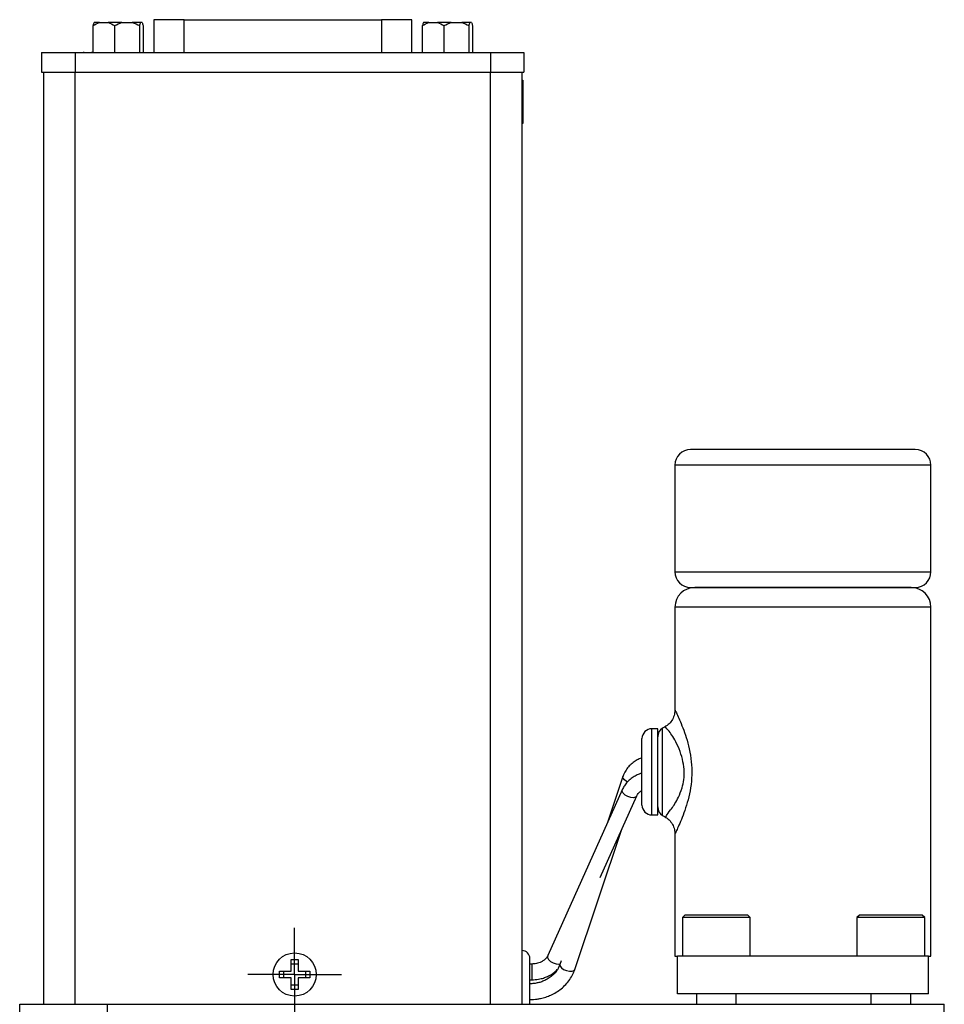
# Model space of a CAD drawing. Header units: inches. Extents: x 3.8 to 27.2, y 3.2 to 18.7.
# Tile 3 of 7: x 9.4 to 13.1, y 10 to 14. Entities that reach past the tile are written whole.
import ezdxf

# ---------------------------------------------------------------- set-up
doc = ezdxf.new("R2010")
doc.units = ezdxf.units.IN
doc.header["$LTSCALE"] = 2
doc.header["$MEASUREMENT"] = 0
doc.layers.add('SLD-0', color=179, linetype='Continuous')

# ---------------------------------------------------------------- blocks, each defined once
blk = doc.blocks.new('SW_CENTERMARKSYMBOL_0')
at = {"layer": 'SLD-0', "color": 0}
for p, q in [((0, 0.1), (0, 0.186)), ((0, 0), (0, 0.1)), ((-0.1, 0), (-0.186, 0)), ((0, 0), (-0.1, 0)), ((0, 0), (0, -0.1)), ((0, 0), (0.1, 0)), ((0.1, 0), (0.186, 0)), ((0, -0.1), (0, -0.186))]:
    blk.add_line(p, q, dxfattribs=at)

msp = doc.modelspace()

# ---------------------------------------------------------------- linework, layer by layer
at = {"color": 7, "linetype": 'Continuous', "lineweight": 25}
for p, q in [((9.6967, 13.8395), (9.6967, 13.9465)), ((9.7217, 13.9583), (9.7008, 13.9583)), ((9.7217, 13.9583), (9.7573, 13.9583)), ((9.8115, 13.9583), (9.7573, 13.9583)), ((9.7824, 13.9465), (9.7824, 13.8395)), ((9.8115, 13.9583), (9.853, 13.9583)), ((9.8862, 13.9583), (9.853, 13.9583)), ((9.8821, 13.9465), (9.8821, 13.8395)), ((9.8921, 13.9583), (9.8862, 13.9583)), ((9.8962, 13.9465), (9.8962, 13.8395)), ((9.939, 13.9701), (9.939, 13.8395)), ((10.0594, 13.9701), (9.939, 13.9701)), ((10.0594, 13.9701), (10.8454, 13.9701)), ((10.9658, 13.9701), (10.8454, 13.9701)), ((10.9658, 13.8395), (10.9658, 13.9701)), ((11.0087, 13.8395), (11.0087, 13.9465)), ((11.0337, 13.9583), (11.0128, 13.9583)), ((11.0337, 13.9583), (11.0693, 13.9583)), ((11.1235, 13.9583), (11.0693, 13.9583)), ((11.0944, 13.9465), (11.0944, 13.8395)), ((11.1235, 13.9583), (11.165, 13.9583)), ((11.1982, 13.9583), (11.165, 13.9583)), ((11.1941, 13.9465), (11.1941, 13.8395)), ((11.2041, 13.9583), (11.1982, 13.9583)), ((11.2082, 13.9465), (11.2082, 13.8395)), ((9.4918, 13.8395), (9.4918, 13.7607)), ((9.4918, 13.8395), (9.6257, 13.8395)), ((9.6257, 13.8395), (9.6257, 13.7607)), ((9.6257, 13.8395), (11.2792, 13.8395)), ((9.6579, 13.8414), (9.6579, 13.8395)), ((9.6932, 13.8395), (9.6932, 13.8414)), ((11.2792, 13.8395), (11.2792, 13.7607)), ((11.2792, 13.8395), (11.4131, 13.8395)), ((11.4131, 13.8395), (11.4131, 13.7607)), ((9.4918, 13.7607), (9.6257, 13.7607)), ((9.4994, 13.7607), (9.4994, 10.0462)), ((9.6244, 13.7607), (9.6244, 10.0462)), ((9.6257, 13.7607), (11.2792, 13.7607)), ((11.2792, 13.7607), (11.4131, 13.7607)), ((11.4054, 10.0467), (11.4054, 13.7607)), ((11.4094, 13.7286), (11.4054, 13.7252)), ((11.4094, 13.5566), (11.4094, 13.7286)), ((11.4054, 13.56), (11.4094, 13.5566)), ((12.9719, 12.2571), (12.5244, 12.2571)), ((12.0144, 12.1946), (12.0144, 11.7696)), ((13.0344, 11.7696), (13.0344, 12.1946)), ((12.9557, 11.7071), (12.0932, 11.7071)), ((12.0144, 11.6283), (12.0144, 11.2182)), ((13.0344, 10.2371), (13.0344, 11.6283)), ((11.9756, 11.1518), (11.9654, 11.1458)), ((11.9457, 11.1439), (11.9226, 11.1439)), ((11.9457, 10.8002), (11.9457, 11.1439)), ((11.807, 10.9531), (11.7444, 10.7664)), ((11.8055, 10.9025), (11.5081, 10.2395)), ((11.7171, 10.5515), (11.863, 10.8768)), ((11.9226, 10.8002), (11.9457, 10.8002)), ((11.9654, 10.7983), (11.9778, 10.7912)), ((11.6158, 10.1844), (11.8032, 10.7434)), ((12.0144, 10.726), (12.0144, 10.2371)), ((12.0544, 10.4011), (12.0444, 10.3911)), ((12.064, 10.4011), (12.0544, 10.4011)), ((12.3044, 10.4011), (12.064, 10.4011)), ((12.3144, 10.3911), (12.3044, 10.4011)), ((12.7494, 10.4011), (12.7394, 10.3911)), ((12.759, 10.4011), (12.7494, 10.4011)), ((12.9994, 10.4011), (12.759, 10.4011)), ((13.0094, 10.3911), (12.9994, 10.4011)), ((12.0444, 10.3911), (12.0444, 10.2371)), ((12.3144, 10.3911), (12.0444, 10.3911)), ((12.3144, 10.2371), (12.3144, 10.3911)), ((12.7394, 10.3911), (12.7394, 10.2371)), ((13.0094, 10.3911), (12.7394, 10.3911)), ((13.0094, 10.2371), (13.0094, 10.3911)), ((10.4862, 10.2242), (10.5132, 10.2242)), ((10.4862, 10.1777), (10.4862, 10.2242)), ((10.4862, 10.2068), (10.5132, 10.2068)), ((10.5132, 10.2242), (10.5132, 10.1777)), ((11.4442, 10.206), (11.4366, 10.206)), ((11.5607, 10.2183), (11.5561, 10.2045)), ((12.0144, 10.2371), (12.0244, 10.2371)), ((12.0244, 10.0871), (12.0244, 10.2371)), ((13.0244, 10.2371), (12.0244, 10.2371)), ((13.0244, 10.0871), (13.0244, 10.2371)), ((13.0244, 10.2371), (13.0344, 10.2371)), ((10.4397, 10.1777), (10.4862, 10.1777)), ((10.4397, 10.1507), (10.4397, 10.1777)), ((10.4571, 10.1507), (10.4571, 10.1777)), ((10.5132, 10.1777), (10.5597, 10.1777)), ((10.5423, 10.1777), (10.5423, 10.1507)), ((10.5597, 10.1777), (10.5597, 10.1507)), ((10.4862, 10.1507), (10.4397, 10.1507)), ((10.4862, 10.1042), (10.4862, 10.1507)), ((10.5597, 10.1507), (10.5132, 10.1507)), ((10.5132, 10.1507), (10.5132, 10.1042)), ((11.4367, 10.143), (11.4442, 10.143)), ((10.5132, 10.1216), (10.4862, 10.1216)), ((10.5132, 10.1042), (10.4862, 10.1042)), ((13.0244, 10.0871), (12.0244, 10.0871)), ((12.1, 10.0871), (12.1, 10.0467)), ((12.2589, 10.0467), (12.2589, 10.0871)), ((12.795, 10.0871), (12.795, 10.0467)), ((12.9539, 10.0467), (12.9539, 10.0871)), ((9.4044, 10.0456), (9.7544, 10.0456)), ((9.4044, 8.3066), (9.4044, 10.0456)), ((9.4994, 10.0462), (9.6244, 10.0462)), ((9.6244, 10.0462), (9.7544, 10.0462)), ((9.7544, 10.0467), (13.0874, 10.0467)), ((9.7544, 10.0456), (9.7544, 10.0467)), ((9.7544, 9.8451), (9.7544, 10.0456)), ((13.0874, 8.3077), (13.0874, 10.0467))]:
    msp.add_line(p, q, dxfattribs=at)
at = {"color": 8, "linetype": 'Continuous', "lineweight": 25}
for p, q in [((10.0594, 13.8395), (10.0594, 13.9701)), ((10.8454, 13.9701), (10.8454, 13.8395)), ((11.2804, 10.0467), (11.2804, 13.7607)), ((12.5244, 12.1946), (12.0144, 12.1946)), ((13.0344, 12.1946), (12.5244, 12.1946)), ((12.0144, 11.7696), (13.0344, 11.7696)), ((13.0344, 11.6283), (12.0144, 11.6283)), ((11.9654, 10.7983), (11.9654, 11.1458)), ((11.9226, 10.8002), (11.9226, 11.1439)), ((11.4442, 10.206), (11.4442, 10.143))]:
    msp.add_line(p, q, dxfattribs=at)
at = {"color": 8, "linetype": 'Continuous', "lineweight": 25, "flags": 128}
for points in [[(11.8251, 10.9318), (11.822, 10.9334), (11.8131, 10.9396), (11.8078, 10.9463), (11.8069, 10.9526), (11.807, 10.9531)], [(11.863, 10.8768), (11.863, 10.8767), (11.8579, 10.8715), (11.8493, 10.869), (11.8384, 10.8697), (11.8268, 10.8734), (11.8164, 10.8796), (11.8087, 10.8873), (11.8049, 10.8954), (11.8055, 10.9026)], [(11.5081, 10.2395), (11.5075, 10.2324), (11.5113, 10.2243), (11.519, 10.2166), (11.5294, 10.2104), (11.541, 10.2067), (11.5519, 10.206), (11.5569, 10.2069)], [(11.5561, 10.2045), (11.5559, 10.204), (11.5568, 10.1977), (11.5621, 10.191), (11.571, 10.1847), (11.5822, 10.18), (11.594, 10.1775), (11.6045, 10.1775), (11.6122, 10.1801), (11.6158, 10.1844)]]:
    msp.add_lwpolyline(points, dxfattribs=at)
at = {"color": 7, "linetype": 'Continuous', "lineweight": 25}
msp.add_circle((10.4997, 10.1642), 0.086, dxfattribs=at)
for centre, radius, start, end in [((12.0769, 12.1946), 0.0625, 90, 180), ((12.9719, 12.1946), 0.0625, 0, 90), ((12.0769, 11.7696), 0.0625, 180, 270), ((12.9719, 11.7696), 0.0625, 270, 0), ((12.0932, 11.6283), 0.0787, 90, 180), ((12.9557, 11.6283), 0.0787, 0, 90), ((11.9851, 11.1117), 0.0394, 120, 180), ((11.9226, 11.1046), 0.0394, 90, 180), ((11.9226, 10.8396), 0.0394, 180, 270), ((11.9851, 10.8324), 0.0394, 180, 240), ((11.4054, 10.2285), 0.0312, 0, 90)]:
    msp.add_arc(centre, radius, start, end, dxfattribs=at)
for points in [[(9.6967, 13.9465), (9.7047, 13.9516), (9.713, 13.9558), (9.7217, 13.9583)], [(9.7008, 13.9583), (9.6994, 13.9558), (9.698, 13.9516), (9.6967, 13.9465)], [(9.7573, 13.9583), (9.7661, 13.9558), (9.7744, 13.9516), (9.7824, 13.9465)], [(9.7824, 13.9465), (9.7917, 13.9516), (9.8013, 13.9558), (9.8115, 13.9583)], [(9.853, 13.9583), (9.8632, 13.9558), (9.8728, 13.9516), (9.8821, 13.9465)], [(9.8821, 13.9465), (9.8834, 13.9516), (9.8848, 13.9558), (9.8862, 13.9583)], [(9.8921, 13.9583), (9.8935, 13.9558), (9.8949, 13.9516), (9.8962, 13.9465)], [(11.0087, 13.9465), (11.0167, 13.9516), (11.025, 13.9558), (11.0337, 13.9583)], [(11.0128, 13.9583), (11.0114, 13.9558), (11.01, 13.9516), (11.0087, 13.9465)], [(11.0693, 13.9583), (11.0781, 13.9558), (11.0864, 13.9516), (11.0944, 13.9465)], [(11.0944, 13.9465), (11.1037, 13.9516), (11.1133, 13.9558), (11.1235, 13.9583)], [(11.165, 13.9583), (11.1752, 13.9558), (11.1848, 13.9516), (11.1941, 13.9465)], [(11.1941, 13.9465), (11.1954, 13.9516), (11.1968, 13.9558), (11.1982, 13.9583)], [(11.2041, 13.9583), (11.2055, 13.9558), (11.2069, 13.9516), (11.2082, 13.9465)]]:
    msp.add_open_spline(points, degree=3, dxfattribs=at)
for points, knots in [([(12.5244, 12.2571), (12.4058, 12.2571), (12.2919, 12.2571), (12.1241, 12.2571), (12.0769, 12.2571), (12.0769, 12.2571)], [0, 0, 0, 0, 0.5, 0.5, 1, 1, 1, 1]), ([(12.0769, 11.7071), (12.0769, 11.7071), (12.1241, 11.7071), (12.2919, 11.7071), (12.4058, 11.7071), (12.6431, 11.7071), (12.7569, 11.7071), (12.9248, 11.7071), (12.9719, 11.7071), (12.9719, 11.7071)], [0, 0, 0, 0, 0.25, 0.25, 0.5, 0.5, 0.75, 0.75, 1, 1, 1, 1]), ([(12.0145, 11.2229), (12.0142, 11.2158), (12.0136, 11.2013), (12.0053, 11.1809), (11.9922, 11.163), (11.9802, 11.1549), (11.9743, 11.1509)], [0, 0, 0, 0, 0.244212, 0.498607, 0.75383, 1, 1, 1, 1]), ([(11.9786, 10.7925), (11.9788, 10.7934), (11.9792, 10.7952), (11.9907, 10.8122), (12.0085, 10.8348), (12.0253, 10.8615), (12.0422, 10.9041), (12.0515, 10.9396), (12.0522, 10.9759), (12.0465, 11.0146), (12.0353, 11.0562), (12.013, 11.1039), (11.9889, 11.1383), (11.9733, 11.1539), (11.9762, 11.1505), (11.9767, 11.15)], [0, 0, 0, 0, 0.084864, 0.190824, 0.207157, 0.326053, 0.398207, 0.454023, 0.502662, 0.562707, 0.634344, 0.716769, 0.864635, 0.979528, 1, 1, 1, 1]), ([(11.8832, 10.8396), (11.8832, 10.8396), (11.8832, 10.8397), (11.8832, 10.8403), (11.8832, 10.8412), (11.8832, 10.8425), (11.8832, 10.8443), (11.8832, 10.8463), (11.8832, 10.8511), (11.8832, 10.8605), (11.8832, 10.8777), (11.8832, 10.8988), (11.8832, 10.9223), (11.8832, 10.9471), (11.8832, 10.9721), (11.8832, 10.9971), (11.8832, 11.0218), (11.8832, 11.0454), (11.8832, 11.0664), (11.8832, 11.0836), (11.8832, 11.0932), (11.8832, 11.0982), (11.8832, 11.1005), (11.8832, 11.1023), (11.8832, 11.1036), (11.8832, 11.1044), (11.8832, 11.1045), (11.8832, 11.1046)], [0, 0, 0, 0, 0.017281, 0.034438, 0.051522, 0.068582, 0.08567, 0.102836, 0.120129, 0.18508, 0.250083, 0.315035, 0.380037, 0.439995, 0.500002, 0.55996, 0.619968, 0.684919, 0.749922, 0.814874, 0.879876, 0.900016, 0.920002, 0.939913, 0.95983, 0.979832, 1, 1, 1, 1]), ([(11.8832, 11.0276), (11.8809, 11.0269), (11.8728, 11.0242), (11.8594, 11.0171), (11.8433, 11.006), (11.8287, 10.9919), (11.8167, 10.975), (11.8094, 10.9617), (11.8075, 10.954), (11.8073, 10.953)], [0, 0, 0, 0, 0.062682, 0.226364, 0.401878, 0.58544, 0.775974, 0.973101, 1, 1, 1, 1]), ([(11.8832, 10.9666), (11.8795, 10.9655), (11.8699, 10.9626), (11.8551, 10.9555), (11.8392, 10.9452), (11.8248, 10.9322), (11.8131, 10.9178), (11.8081, 10.9072), (11.8058, 10.9024)], [0, 0, 0, 0, 0.107666, 0.27703, 0.458001, 0.646507, 0.84136, 1, 1, 1, 1]), ([(11.8631, 10.8767), (11.8647, 10.8798), (11.8679, 10.8857), (11.875, 10.8932), (11.8811, 10.8968), (11.8832, 10.8981)], [0, 0, 0, 0, 0.396896, 0.787396, 1, 1, 1, 1]), ([(11.9743, 10.7932), (11.9802, 10.7893), (11.9923, 10.7811), (12.0053, 10.7633), (12.0136, 10.7428), (12.0143, 10.7284), (12.0146, 10.7213)], [0, 0, 0, 0, 0.246181, 0.501407, 0.755797, 1, 1, 1, 1]), ([(11.5556, 10.2046), (11.5542, 10.2004), (11.5508, 10.1901), (11.5407, 10.1749), (11.5265, 10.1598), (11.51, 10.1476), (11.4928, 10.1388), (11.4767, 10.133), (11.4608, 10.1293), (11.447, 10.1275), (11.4379, 10.1273), (11.4347, 10.1273)], [0, 0, 0, 0, 0.097467, 0.242612, 0.383366, 0.518852, 0.644459, 0.748002, 0.835642, 0.943056, 1, 1, 1, 1]), ([(11.4367, 10.0467), (11.4367, 10.047), (11.4367, 10.0483), (11.4367, 10.0562), (11.4367, 10.0679), (11.4367, 10.083), (11.4367, 10.1048), (11.4367, 10.1348), (11.4367, 10.1648), (11.4367, 10.1866), (11.4367, 10.2015), (11.4367, 10.2136), (11.4367, 10.2253), (11.4367, 10.2273), (11.4367, 10.2285)], [0, 0, 0, 0, 0.017758, 0.090482, 0.163127, 0.235851, 0.308495, 0.442084, 0.575673, 0.648398, 0.721042, 0.793767, 0.866411, 1, 1, 1, 1]), ([(11.508, 10.2396), (11.5064, 10.2365), (11.5033, 10.2305), (11.4944, 10.2218), (11.4839, 10.2151), (11.4729, 10.2105), (11.4601, 10.2069), (11.4504, 10.2064), (11.4442, 10.206)], [0, 0, 0, 0, 0.179958, 0.356732, 0.538271, 0.670767, 0.790274, 1, 1, 1, 1]), ([(11.4347, 10.0643), (11.4453, 10.0647), (11.4602, 10.0653), (11.4819, 10.0694), (11.5002, 10.0743), (11.5211, 10.0824), (11.5418, 10.0933), (11.5618, 10.1073), (11.5801, 10.1242), (11.596, 10.1439), (11.6083, 10.1641), (11.6132, 10.1783), (11.6154, 10.1845)], [0, 0, 0, 0, 0.1318396, 0.1862373, 0.2762891, 0.3699085, 0.470407, 0.5754272, 0.6841299, 0.7959609, 0.9106999, 1, 1, 1, 1]), ([(11.4442, 10.143), (11.4534, 10.1435), (11.4662, 10.1441), (11.4844, 10.1482), (11.4993, 10.153), (11.516, 10.1607), (11.5317, 10.1712), (11.5421, 10.1796), (11.5463, 10.185), (11.5466, 10.1853)], [0, 0, 0, 0, 0.234633, 0.327678, 0.481745, 0.64081, 0.810776, 0.987819, 1, 1, 1, 1])]:
    msp.add_open_spline(points, degree=3, knots=knots, dxfattribs=at)
at = {"color": 8, "linetype": 'Continuous', "lineweight": 25}
msp.add_open_spline([(12.0149, 11.2182), (12.015, 11.2181), (12.0153, 11.2179), (12.0241, 11.1992), (12.0453, 11.1522), (12.0694, 11.0807), (12.0808, 11.0136), (12.0828, 10.9603), (12.0777, 10.9081), (12.0636, 10.8437), (12.0438, 10.7901), (12.0272, 10.7519), (12.0184, 10.7333), (12.0141, 10.7244), (12.0148, 10.7257), (12.015, 10.726)], degree=3, knots=[0, 0, 0, 0, 0.049734, 0.115811, 0.24826, 0.38105, 0.448505, 0.514027, 0.580479, 0.646927, 0.7802, 0.847483, 0.913504, 0.980044, 1, 1, 1, 1], dxfattribs=at)

# ---------------------------------------------------------------- block references
at = {"layer": 'SLD-0', "color": 7}
msp.add_blockref('SW_CENTERMARKSYMBOL_0', (10.4997, 10.1642), dxfattribs=at)

doc.saveas('drawing.dxf')
